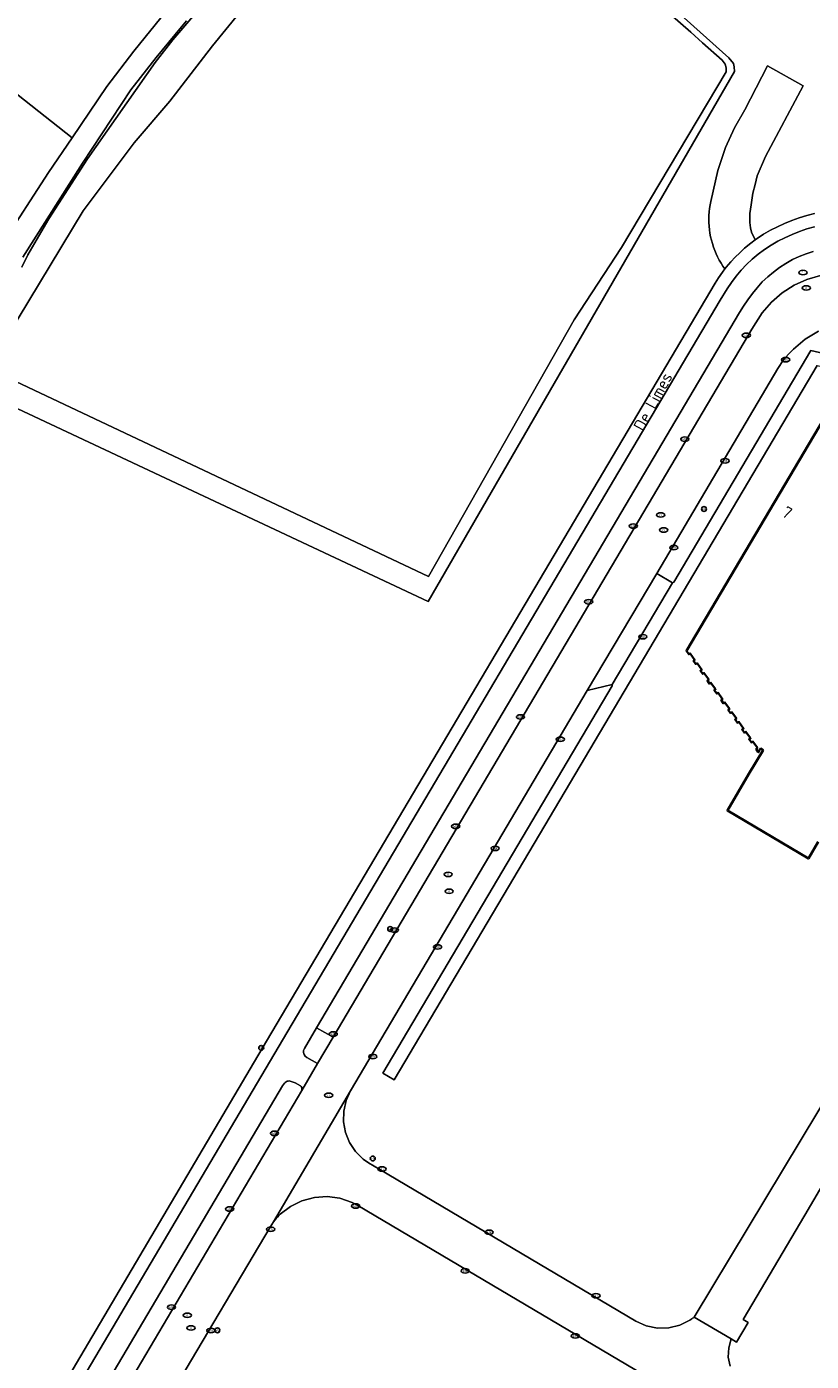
# Model space of a CAD drawing. Header units: metres. Extents: x 89394 to 92106, y 463550 to 466167.
# Tile 86 of 112: x 90767 to 90888, y 465046 to 465250. Entities that reach past the tile are written whole.
import ezdxf
from ezdxf.enums import TextEntityAlignment as Align

# ---------------------------------------------------------------- set-up
doc = ezdxf.new("R2010")
doc.units = ezdxf.units.M
for name, color, linetype, lineweight in [('B-PV-GR-BOUWLAND_BRAAKLIGGEND-GV', 200, 'Continuous', 13), ('B-PV-IE-MEUBILAIR-S', 7, 'Continuous', 25), ('B-PV-OG-BEBOUWING-GV', 7, 'Continuous', 35), ('B-PV-OG-BEBOUWING-T18', 1, 'Continuous', 18), ('B-PV-OG-TERREIN_BEGROEID-GV', 7, 'Continuous', 18), ('B-PV-OG-TERREIN_ERF-GV', 50, 'Continuous', 18), ('B-PV-OG-TERREIN_OEVER-GV', 7, 'Continuous', 18), ('B-PV-OG-TOPOGRAFIE-T18', 1, 'Continuous', 18), ('B-PV-OG-WATER_SLOOT-GV', 120, 'Continuous', 18), ('B-PV-OG-WEG-GV', 7, 'Continuous', 18), ('B-PV-VH-VERHARDING_ASFALT-GV', 210, 'Continuous', 18), ('B-PV-VH-VERHARDING_BETONSTRAATSTEEN-GV', 190, 'Continuous', 18), ('B-PV-VH-VERHARDING_OPEN_TEGEL-GV', 90, 'Continuous', 18), ('B-PV-VH-VERHARDING_STRAATBAKSTEEN-GV', 40, 'Continuous', 18)]:
    doc.layers.add(name, color=color, linetype=linetype, lineweight=lineweight)
doc.styles.add('NLCS-ISO', font='NLCS-ISO.ttf')
doc.styles.add('NLCS-ISO-M500-T18', font='NLCS-ISO.ttf', dxfattribs={"height": 0.9})

# ---------------------------------------------------------------- blocks, each defined once
blk = doc.blocks.new('SIE-MEUBILAIR_PAAL_VERKEERSBORD-SO')
blk.add_circle((0, 0), 0.75)
at = {"style": 'NLCS-ISO'}
blk.add_text('vb', height=0.75, dxfattribs=at).set_placement((0, 0.07), align=Align.MIDDLE_CENTER)
blk = doc.blocks.new('SIE-MEUBILAIR_PUT_RIOOLPUT-SO')
blk.add_ellipse((0, 0), major_axis=(1.25, 0), ratio=0.54)
at = {"style": 'NLCS-ISO'}
blk.add_text('ri', height=0.75, dxfattribs=at).set_placement((-0.04, 0.07), align=Align.MIDDLE_CENTER)
blk = doc.blocks.new('SIE-MEUBILAIR_PUT_KOLK-SO')
blk.add_ellipse((0, 0), major_axis=(1.25, 0), ratio=0.54)
at = {"style": 'NLCS-ISO'}
blk.add_text('klk', height=0.75, dxfattribs=at).set_placement((0.03, 0), align=Align.MIDDLE_CENTER)

msp = doc.modelspace()

# ---------------------------------------------------------------- linework, layer by layer
at = {"layer": 'B-PV-GR-BOUWLAND_BRAAKLIGGEND-GV', "flags": 128}
for points in [[(90762.939, 465242.062), (90774.385, 465232.995), (90779.711, 465240.889), (90783.834, 465246.276), (90788.832, 465252.439), (90794.041, 465258.53), (90803.296, 465268.882), (90812.218, 465278.18), (90813.579, 465279.665), (90809.495, 465283.046), (90808.553, 465281.908), (90805.75, 465279.853), (90803.607, 465279.558), (90801.481, 465280.574), (90798.948, 465282.454), (90795.566, 465285.002), (90788.944, 465289.733), (90784.959, 465292.409), (90780.768, 465294.721), (90777.981, 465296.699), (90774.998, 465297.979), (90771.987, 465300.075), (90767.221, 465304.154)], [(90867.095, 465252.216), (90874.88, 465245.272), (90875.591, 465244.378), (90875.737, 465243.85), (90875.758, 465243.17), (90828.885, 465162.046), (90765.226, 465191.953)], [(90749.599, 465002.494), (90803.493, 465093.658), (90872.8, 465210.77), (90873.333, 465211.595), (90873.914, 465212.431), (90874.295, 465212.943), (90873.994, 465213.374), (90873.701, 465213.835), (90873.427, 465214.307), (90873.174, 465214.79), (90872.942, 465215.284), (90872.731, 465215.788), (90872.541, 465216.299), (90872.373, 465216.819), (90872.227, 465217.344), (90872.104, 465217.876), (90872.003, 465218.413), (90871.925, 465218.953), (90871.87, 465219.496), (90871.838, 465220.041), (90871.829, 465220.586), (90871.843, 465221.132), (90871.881, 465221.676), (90871.941, 465222.219), (90872.024, 465222.758), (90872.13, 465223.293), (90873.234, 465227.991), (90874.401, 465231.523), (90875.756, 465234.55), (90877.339, 465237.281), (90880.833, 465244.014), (90886.292, 465240.984), (90880.495, 465230.145), (90879.256, 465227.203), (90878.91, 465225.89), (90878.581, 465224.523), (90878.308, 465222.773), (90878.126, 465221.442), (90878.126, 465220.038), (90878.198, 465219.254), (90878.344, 465218.561), (90878.95, 465217.419), (90879.212, 465217.611), (90880.224, 465218.268), (90881.271, 465218.866), (90882.35, 465219.404), (90883.439, 465219.918), (90884.551, 465220.379), (90885.684, 465220.786), (90886.836, 465221.138), (90888.003, 465221.433)], [(90888.63, 465203.417), (90886.602, 465202.208), (90884.791, 465200.693), (90884.075, 465199.971), (90883.548, 465199.376), (90883.271, 465199.025), (90882.379, 465197.692), (90863.856, 465166.373), (90866.257, 465164.921), (90866.457, 465165.042), (90887.437, 465200.491), (90935.409, 465189.507)], [(90888.435, 465198.189), (90849.842, 465133.042), (90823.688, 465088.877), (90821.96, 465089.897), (90857.024, 465149.165), (90857.032, 465149.365), (90853.219, 465148.47), (90816.997, 465087.206), (90816.318, 465085.699), (90815.955, 465084.086), (90815.924, 465082.433), (90816.226, 465080.808), (90816.849, 465079.276), (90817.767, 465077.901), (90818.943, 465076.739), (90819.766, 465076.187), (90821.512, 465075.154), (90860.673, 465051.967), (90862.255, 465051.234), (90863.961, 465050.874), (90865.705, 465050.904), (90867.397, 465051.324), (90868.953, 465052.111), (90869.083, 465052.204), (90869.212, 465052.297), (90869.342, 465052.39), (90869.472, 465052.483), (90869.602, 465052.576), (90904.9, 465111.153)], [(90888.582, 465125.284), (90887.07, 465122.722), (90874.668, 465130.068), (90877.969, 465135.695), (90880.134, 465139.338), (90879.746, 465139.566), (90879.561, 465139.252), (90879.405, 465138.999), (90879.12, 465139.412), (90879.061, 465139.495), (90879.278, 465139.65), (90878.571, 465140.641), (90878.356, 465140.488), (90877.999, 465140.99), (90878.214, 465141.143), (90877.505, 465142.137), (90877.292, 465141.986), (90876.936, 465142.487), (90877.148, 465142.638), (90876.432, 465143.643), (90876.221, 465143.493), (90875.861, 465144.001), (90876.07, 465144.15), (90875.373, 465145.129), (90875.164, 465144.981), (90874.806, 465145.486), (90875.013, 465145.633), (90874.309, 465146.621), (90874.104, 465146.474), (90873.731, 465146.998), (90873.936, 465147.144), (90873.25, 465148.108), (90873.046, 465147.963), (90872.671, 465148.491), (90872.874, 465148.636), (90872.163, 465149.633), (90871.962, 465149.49), (90871.612, 465149.982), (90871.812, 465150.125), (90871.095, 465151.131), (90870.897, 465150.989), (90870.549, 465151.478), (90870.747, 465151.619), (90870.036, 465152.617), (90869.84, 465152.478), (90869.488, 465152.973), (90869.683, 465153.112), (90868.958, 465154.13), (90868.764, 465153.992), (90868.409, 465154.503), (90890.897, 465192.509)], [(90891.886, 465077.314), (90886.546, 465068.168), (90877.085, 465052.184), (90877.867, 465051.746), (90876.08, 465048.755), (90875.268, 465049.227), (90874.873, 465047.869), (90874.817, 465046.455), (90875.103, 465045.069)], [(90914.509, 465012.582), (90818.106, 465069.662), (90817.25, 465070.104), (90815.389, 465070.745), (90813.438, 465071.009), (90811.473, 465070.886), (90809.571, 465070.38), (90807.804, 465069.511), (90806.242, 465068.313), (90806.02, 465068.099), (90805.808, 465067.875), (90805.606, 465067.642), (90805.414, 465067.401), (90805.233, 465067.152), (90804.685, 465066.34), (90775.445, 465016.938)]]:
    msp.add_lwpolyline(points, dxfattribs=at)
at = {"layer": 'B-PV-OG-BEBOUWING-GV', "flags": 128}
msp.add_lwpolyline([(90890.897, 465192.509), (90868.409, 465154.503), (90868.764, 465153.992), (90868.958, 465154.13), (90869.683, 465153.112), (90869.488, 465152.973), (90869.84, 465152.478), (90870.036, 465152.617), (90870.747, 465151.619), (90870.549, 465151.478), (90870.897, 465150.989), (90871.095, 465151.131), (90871.812, 465150.125), (90871.612, 465149.982), (90871.962, 465149.49), (90872.163, 465149.633), (90872.874, 465148.636), (90872.671, 465148.491), (90873.046, 465147.963), (90873.25, 465148.108), (90873.936, 465147.144), (90873.731, 465146.998), (90874.104, 465146.474), (90874.309, 465146.621), (90875.013, 465145.633), (90874.806, 465145.486), (90875.164, 465144.981), (90875.373, 465145.129), (90876.07, 465144.15), (90875.861, 465144.001), (90876.221, 465143.493), (90876.432, 465143.643), (90877.148, 465142.638), (90876.936, 465142.487), (90877.292, 465141.986), (90877.505, 465142.137), (90878.214, 465141.143), (90877.999, 465140.99), (90878.356, 465140.488), (90878.571, 465140.641), (90879.278, 465139.65), (90879.061, 465139.495), (90879.12, 465139.412), (90879.405, 465138.999), (90879.561, 465139.252), (90879.746, 465139.566), (90880.134, 465139.338), (90877.969, 465135.695), (90874.668, 465130.068), (90887.07, 465122.722), (90888.582, 465125.284)], dxfattribs=at)
at = {"layer": 'B-PV-OG-TERREIN_BEGROEID-GV', "flags": 128}
for points in [[(90766.718, 465213.224), (90767.621, 465215.12), (90770.842, 465220.632), (90776.737, 465229.783), (90787.1, 465244.531), (90789.819, 465248.001), (90796.244, 465255.538)], [(90791.895, 465250.915), (90791.137, 465250), (90787.265, 465245.326), (90783.362, 465240.376), (90775.978, 465229.13), (90766.875, 465214.76)]]:
    msp.add_lwpolyline(points, dxfattribs=at)
at = {"layer": 'B-PV-OG-TERREIN_ERF-GV', "flags": 128}
msp.add_lwpolyline([(90763.573, 465216.588), (90770.805, 465227.69), (90774.385, 465232.995), (90762.939, 465242.062)], dxfattribs=at)
at = {"layer": 'B-PV-OG-TERREIN_OEVER-GV', "flags": 128}
for points in [[(90855.679, 465260.884), (90869.068, 465249.19), (90870.843, 465247.552), (90873.886, 465244.916), (90874.361, 465244.26), (90874.506, 465243.731), (90874.472, 465243.114), (90858.458, 465216.234), (90851.227, 465205.176), (90828.922, 465165.881), (90765.78, 465195.713)], [(90796.244, 465255.538), (90789.819, 465248.001), (90787.1, 465244.531), (90776.737, 465229.783), (90770.842, 465220.632), (90767.621, 465215.12), (90766.718, 465213.224)], [(90762.678, 465199.697), (90776.091, 465221.858), (90783.91, 465232.224), (90789.363, 465238.618), (90795.884, 465247.092), (90801.986, 465254.61)], [(90765.226, 465191.953), (90828.885, 465162.046), (90875.758, 465243.17), (90875.737, 465243.85), (90875.591, 465244.378), (90874.88, 465245.272), (90867.095, 465252.216)]]:
    msp.add_lwpolyline(points, dxfattribs=at)
at = {"layer": 'B-PV-OG-WATER_SLOOT-GV', "flags": 128}
for points in [[(90765.78, 465195.713), (90828.922, 465165.881), (90851.227, 465205.176), (90858.458, 465216.234), (90874.472, 465243.114), (90874.506, 465243.731), (90874.361, 465244.26), (90873.886, 465244.916), (90870.843, 465247.552), (90869.068, 465249.19), (90855.679, 465260.884)], [(90801.986, 465254.61), (90795.884, 465247.092), (90789.363, 465238.618), (90783.91, 465232.224), (90776.091, 465221.858), (90762.678, 465199.697)]]:
    msp.add_lwpolyline(points, dxfattribs=at)
at = {"layer": 'B-PV-OG-WEG-GV', "flags": 128}
msp.add_lwpolyline([(90887.825, 465215.637), (90886.743, 465215.26), (90885.679, 465214.837), (90884.633, 465214.369), (90883.635, 465213.791), (90882.669, 465213.159), (90881.74, 465212.476), (90880.85, 465211.742), (90880.001, 465210.961), (90879.239, 465210.08), (90878.512, 465209.171), (90877.821, 465208.234), (90877.167, 465207.271), (90876.55, 465206.284), (90811.798, 465096.85), (90814.336, 465095.38), (90877.903, 465202.855), (90878.413, 465203.721), (90880.013, 465206.234), (90881.428, 465207.867), (90883.06, 465209.283), (90884.877, 465210.453), (90886.841, 465211.354), (90888.914, 465211.967)], dxfattribs=at)
msp.add_lwpolyline([(90809.533, 465087.256), (90809.575, 465087.403), (90809.577, 465087.555), (90809.54, 465087.703), (90809.465, 465087.836), (90809.359, 465087.945), (90808.514, 465088.398), (90807.921, 465088.639), (90807.767, 465088.685), (90807.608, 465088.701), (90807.448, 465088.689), (90807.293, 465088.647), (90807.148, 465088.578), (90807.013, 465088.475), (90806.889, 465088.36), (90806.777, 465088.232), (90806.678, 465088.094), (90806.593, 465087.947), (90754.2, 464999.388), (90725.57, 464950.966), (90728.002, 464949.507), (90756.455, 464997.481)], close=True, dxfattribs=at)
at = {"layer": 'B-PV-VH-VERHARDING_ASFALT-GV', "flags": 128}
for points in [[(90788.832, 465252.439), (90783.834, 465246.276), (90779.711, 465240.889), (90774.385, 465232.995), (90770.805, 465227.69), (90763.573, 465216.588)], [(90766.875, 465214.76), (90775.978, 465229.13), (90783.362, 465240.376), (90787.265, 465245.326), (90791.137, 465250), (90791.895, 465250.915)], [(90887.991, 465219.385), (90886.831, 465219.06), (90885.69, 465218.673), (90884.571, 465218.227), (90883.477, 465217.722), (90882.403, 465217.19), (90881.361, 465216.595), (90880.357, 465215.941), (90879.392, 465215.229), (90878.471, 465214.461), (90877.603, 465213.632), (90876.782, 465212.756), (90876.009, 465211.837), (90875.287, 465210.878), (90874.619, 465209.881), (90873.557, 465208.175), (90805.275, 465092.686), (90751.254, 465001.351)], [(90754.2, 464999.388), (90806.593, 465087.947), (90806.678, 465088.094), (90806.777, 465088.232), (90806.889, 465088.36), (90807.013, 465088.475), (90807.148, 465088.578), (90807.293, 465088.647), (90807.448, 465088.689), (90807.608, 465088.701), (90807.767, 465088.685), (90807.921, 465088.639), (90808.514, 465088.398), (90809.359, 465087.945), (90809.465, 465087.836), (90809.54, 465087.703), (90809.577, 465087.555), (90809.575, 465087.403), (90809.533, 465087.256), (90811.959, 465091.351), (90810.323, 465092.283), (90810.076, 465092.485), (90809.902, 465092.753), (90809.817, 465093.061), (90809.831, 465093.38), (90809.942, 465093.68), (90811.798, 465096.85), (90876.55, 465206.284), (90877.167, 465207.271), (90877.821, 465208.234), (90878.512, 465209.171), (90879.239, 465210.08), (90880.001, 465210.961), (90880.85, 465211.742), (90881.74, 465212.476), (90882.669, 465213.159), (90883.635, 465213.791), (90884.633, 465214.369), (90885.679, 465214.837), (90886.743, 465215.26), (90887.825, 465215.637)]]:
    msp.add_lwpolyline(points, dxfattribs=at)
msp.add_lwpolyline([(90874.295, 465212.943), (90874.512, 465213.235), (90875.189, 465214.012), (90875.872, 465214.745), (90876.577, 465215.419), (90877.308, 465216.132), (90878.239, 465216.898), (90878.95, 465217.419), (90878.344, 465218.561), (90878.198, 465219.254), (90878.126, 465220.038), (90878.126, 465221.442), (90878.308, 465222.773), (90878.581, 465224.523), (90878.91, 465225.89), (90879.256, 465227.203), (90880.495, 465230.145), (90886.292, 465240.984), (90880.833, 465244.014), (90877.339, 465237.281), (90875.756, 465234.55), (90874.401, 465231.523), (90873.234, 465227.991), (90872.13, 465223.293), (90872.024, 465222.758), (90871.941, 465222.219), (90871.881, 465221.676), (90871.843, 465221.132), (90871.829, 465220.586), (90871.838, 465220.041), (90871.87, 465219.496), (90871.925, 465218.953), (90872.003, 465218.413), (90872.104, 465217.876), (90872.227, 465217.344), (90872.373, 465216.819), (90872.541, 465216.299), (90872.731, 465215.788), (90872.942, 465215.284), (90873.174, 465214.79), (90873.427, 465214.307), (90873.701, 465213.835), (90873.994, 465213.374)], close=True, dxfattribs=at)
at = {"layer": 'B-PV-VH-VERHARDING_BETONSTRAATSTEEN-GV', "flags": 128}
for points in [[(90888.003, 465221.433), (90886.836, 465221.138), (90885.684, 465220.786), (90884.551, 465220.379), (90883.439, 465219.918), (90882.35, 465219.404), (90881.271, 465218.866), (90880.224, 465218.268), (90879.212, 465217.611), (90878.95, 465217.419), (90878.239, 465216.898), (90877.308, 465216.132), (90876.577, 465215.419), (90875.872, 465214.745), (90875.189, 465214.012), (90874.512, 465213.235), (90874.295, 465212.943), (90873.914, 465212.431), (90873.333, 465211.595), (90872.8, 465210.77), (90803.493, 465093.658), (90749.599, 465002.494)], [(90751.254, 465001.351), (90805.275, 465092.686), (90873.557, 465208.175), (90874.619, 465209.881), (90875.287, 465210.878), (90876.009, 465211.837), (90876.782, 465212.756), (90877.603, 465213.632), (90878.471, 465214.461), (90879.392, 465215.229), (90880.357, 465215.941), (90881.361, 465216.595), (90882.403, 465217.19), (90883.477, 465217.722), (90884.571, 465218.227), (90885.69, 465218.673), (90886.831, 465219.06), (90887.991, 465219.385)]]:
    msp.add_lwpolyline(points, dxfattribs=at)
for points in [[(90866.257, 465164.921), (90857.032, 465149.365), (90857.024, 465149.165), (90821.96, 465089.897), (90823.688, 465088.877), (90849.842, 465133.042), (90888.435, 465198.189), (90932.937, 465188.023), (90934.979, 465187.557), (90935.217, 465188.614), (90935.409, 465189.507), (90887.437, 465200.491), (90866.457, 465165.042)], [(90866.257, 465164.921), (90863.856, 465166.373), (90853.219, 465148.47), (90857.032, 465149.365)]]:
    msp.add_lwpolyline(points, close=True, dxfattribs=at)
at = {"layer": 'B-PV-VH-VERHARDING_OPEN_TEGEL-GV', "flags": 128}
msp.add_lwpolyline([(90814.336, 465095.38), (90811.798, 465096.85), (90809.942, 465093.68), (90809.831, 465093.38), (90809.817, 465093.061), (90809.902, 465092.753), (90810.076, 465092.485), (90810.323, 465092.283), (90811.959, 465091.351)], close=True, dxfattribs=at)
at = {"layer": 'B-PV-VH-VERHARDING_STRAATBAKSTEEN-GV', "flags": 128}
for points in [[(90888.914, 465211.967), (90886.841, 465211.354), (90884.877, 465210.453), (90883.06, 465209.283), (90881.428, 465207.867), (90880.013, 465206.234), (90878.413, 465203.721), (90877.903, 465202.855), (90814.336, 465095.38), (90811.959, 465091.351), (90809.533, 465087.256), (90756.455, 464997.481)], [(90775.445, 465016.938), (90804.685, 465066.34), (90805.233, 465067.152), (90816.997, 465087.206), (90853.219, 465148.47), (90863.856, 465166.373), (90882.379, 465197.692), (90883.271, 465199.025), (90883.548, 465199.376), (90884.075, 465199.971), (90884.791, 465200.693), (90886.602, 465202.208), (90888.63, 465203.417)], [(90904.9, 465111.153), (90869.602, 465052.576), (90875.268, 465049.227), (90876.08, 465048.755), (90877.867, 465051.746), (90877.085, 465052.184), (90886.546, 465068.168), (90891.886, 465077.314)], [(90875.103, 465045.069), (90874.817, 465046.455), (90874.873, 465047.869), (90875.268, 465049.227), (90869.602, 465052.576), (90869.472, 465052.483), (90869.342, 465052.39), (90869.212, 465052.297), (90869.083, 465052.204), (90868.953, 465052.111), (90867.397, 465051.324), (90865.705, 465050.904), (90863.961, 465050.874), (90862.255, 465051.234), (90860.673, 465051.967), (90821.512, 465075.154), (90819.766, 465076.187), (90818.943, 465076.739), (90817.767, 465077.901), (90816.849, 465079.276), (90816.226, 465080.808), (90815.924, 465082.433), (90815.955, 465084.086), (90816.318, 465085.699), (90816.997, 465087.206), (90805.233, 465067.152), (90805.414, 465067.401), (90805.606, 465067.642), (90805.808, 465067.875), (90806.02, 465068.099), (90806.242, 465068.313), (90807.804, 465069.511), (90809.571, 465070.38), (90811.473, 465070.886), (90813.438, 465071.009), (90815.389, 465070.745), (90817.25, 465070.104), (90818.106, 465069.662), (90914.509, 465012.582)]]:
    msp.add_lwpolyline(points, dxfattribs=at)

# ---------------------------------------------------------------- block references
at = {"layer": 'B-PV-IE-MEUBILAIR-S', "xscale": 0.5, "yscale": 0.5, "zscale": 0.5}
for name, p in [('SIE-MEUBILAIR_PUT_RIOOLPUT-SO', (90886.245, 465212.4)), ('SIE-MEUBILAIR_PUT_RIOOLPUT-SO', (90886.745, 465210.044)), ('SIE-MEUBILAIR_PUT_KOLK-SO', (90877.568, 465202.787)), ('SIE-MEUBILAIR_PUT_KOLK-SO', (90883.589, 465199.063)), ('SIE-MEUBILAIR_PUT_KOLK-SO', (90868.168, 465186.902)), ('SIE-MEUBILAIR_PUT_KOLK-SO', (90874.316, 465183.585)), ('SIE-MEUBILAIR_PUT_RIOOLPUT-SO', (90864.475, 465175.314)), ('SIE-MEUBILAIR_PAAL_VERKEERSBORD-SO', (90871.1, 465176.223)), ('SIE-MEUBILAIR_PUT_KOLK-SO', (90860.292, 465173.603)), ('SIE-MEUBILAIR_PUT_RIOOLPUT-SO', (90864.927, 465173.001)), ('SIE-MEUBILAIR_PUT_KOLK-SO', (90866.484, 465170.317)), ('SIE-MEUBILAIR_PUT_KOLK-SO', (90853.437, 465162.019)), ('SIE-MEUBILAIR_PUT_KOLK-SO', (90861.742, 465156.676)), ('SIE-MEUBILAIR_PUT_KOLK-SO', (90843.012, 465144.403)), ('SIE-MEUBILAIR_PUT_KOLK-SO', (90849.102, 465140.981)), ('SIE-MEUBILAIR_PUT_KOLK-SO', (90833.105, 465127.662)), ('SIE-MEUBILAIR_PUT_KOLK-SO', (90839.13, 465124.278)), ('SIE-MEUBILAIR_PUT_RIOOLPUT-SO', (90831.956, 465120.308)), ('SIE-MEUBILAIR_PUT_RIOOLPUT-SO', (90832.094, 465117.727)), ('SIE-MEUBILAIR_PAAL_VERKEERSBORD-SO', (90823.08, 465111.947)), ('SIE-MEUBILAIR_PUT_KOLK-SO', (90823.724, 465111.783)), ('SIE-MEUBILAIR_PUT_KOLK-SO', (90830.325, 465109.212)), ('SIE-MEUBILAIR_PUT_KOLK-SO', (90814.359, 465095.883)), ('SIE-MEUBILAIR_PAAL_VERKEERSBORD-SO', (90803.339, 465093.756)), ('SIE-MEUBILAIR_PUT_KOLK-SO', (90820.411, 465092.437)), ('SIE-MEUBILAIR_PUT_RIOOLPUT-SO', (90813.672, 465086.51)), ('SIE-MEUBILAIR_PUT_KOLK-SO', (90805.368, 465080.687)), ('SIE-MEUBILAIR_PAAL_VERKEERSBORD-SO', (90820.407, 465076.831)), ('SIE-MEUBILAIR_PUT_KOLK-SO', (90821.811, 465075.229)), ('SIE-MEUBILAIR_PUT_KOLK-SO', (90798.505, 465069.107)), ('SIE-MEUBILAIR_PUT_KOLK-SO', (90817.799, 465069.574)), ('SIE-MEUBILAIR_PUT_KOLK-SO', (90804.784, 465066.018)), ('SIE-MEUBILAIR_PUT_KOLK-SO', (90838.219, 465065.546)), ('SIE-MEUBILAIR_PUT_KOLK-SO', (90834.551, 465059.645)), ('SIE-MEUBILAIR_PUT_KOLK-SO', (90854.562, 465055.841)), ('SIE-MEUBILAIR_PUT_KOLK-SO', (90789.615, 465054.085)), ('SIE-MEUBILAIR_PUT_RIOOLPUT-SO', (90792.02, 465052.856)), ('SIE-MEUBILAIR_PUT_RIOOLPUT-SO', (90792.603, 465050.913)), ('SIE-MEUBILAIR_PUT_KOLK-SO', (90795.617, 465050.524)), ('SIE-MEUBILAIR_PAAL_VERKEERSBORD-SO', (90796.63, 465050.556)), ('SIE-MEUBILAIR_PUT_KOLK-SO', (90851.396, 465049.688))]:
    msp.add_blockref(name, p, dxfattribs=at)

# ---------------------------------------------------------------- texts
at = {"layer": 'B-PV-OG-BEBOUWING-T18', "style": 'NLCS-ISO-M500-T18'}
msp.add_text('7', height=1.8, rotation=329.4, dxfattribs=at).set_placement((90883.838, 465175.669), align=Align.MIDDLE)
at = {"layer": 'B-PV-OG-TOPOGRAFIE-T18', "style": 'NLCS-ISO-M500-T18'}
msp.add_text('De Limes', height=1.8, rotation=61.8, dxfattribs=at).set_placement((90863.279, 465192.67), align=Align.MIDDLE)

doc.saveas('drawing.dxf')
